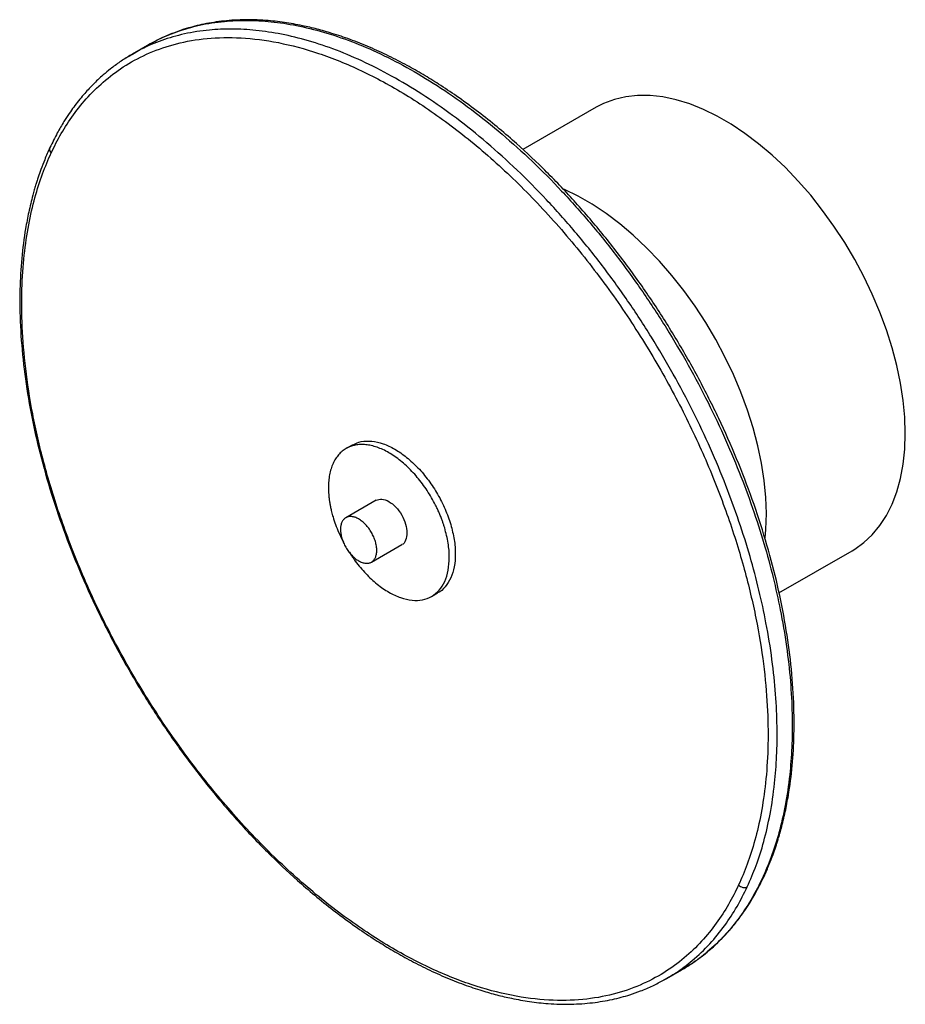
# Paper-space layout '_Isométrica' of a CAD drawing. Header units: inches. Extents: x -6.05 to 2.11, y -5.97 to 3.11.
import ezdxf

# ---------------------------------------------------------------- set-up
doc = ezdxf.new("R2010")
doc.units = ezdxf.units.IN
doc.header["$MEASUREMENT"] = 0

psp = doc.layouts.new('_Isométrica')

# ---------------------------------------------------------------- linework, layer by layer
at = {"color": 7, "linetype": 'Continuous', "lineweight": 25}
for p, q in [((-4.8685, 2.8719), (-5.0077, 2.7916)), ((-4.8426, 2.8854), (-4.8688, 2.8717)), ((-4.867, 2.8694), (-4.8428, 2.8835)), ((-5.0062, 2.789), (-5.0727, 2.7504)), ((-5.008, 2.7914), (-5.0308, 2.777)), ((-0.7352, 2.3006), (-1.4108, 1.9106)), ((-2.9827, -0.8127), (-3.0384, -0.8448)), ((-2.7628, -1.3222), (-3.0412, -1.4829)), ((-2.805, -1.892), (-2.5266, -1.7313)), ((0.9491, -2.1771), (1.6246, -1.7872)), ((-2.251, -2.2087), (-2.1953, -2.1765)), ((-0.0868, -5.7326), (0.0524, -5.6522)), ((0.0527, -5.652), (0.0754, -5.6376)), ((-0.1128, -5.7461), (-0.0865, -5.7324))]:
    psp.add_line(p, q, dxfattribs=at)
at = {"color": 7, "linetype": 'Continuous', "lineweight": 25, "flags": 128}
for points in [[(2.1135, -0.7066), (2.1086, -0.5563), (2.0939, -0.4012), (2.0696, -0.2422), (2.0357, -0.0803), (1.9925, 0.0836), (1.9402, 0.2485), (1.8791, 0.4134), (1.8096, 0.5774), (1.7321, 0.7396), (1.6471, 0.8989), (1.555, 1.0544), (1.4563, 1.2053), (1.3518, 1.3506), (1.2419, 1.4894), (1.1273, 1.6211), (1.0088, 1.7447), (0.8869, 1.8596), (0.7624, 1.9651), (0.6361, 2.0606), (0.5086, 2.1454), (0.3808, 2.2192), (0.2533, 2.2815), (0.127, 2.3319), (0.0025, 2.3701), (-0.1194, 2.396), (-0.2379, 2.4092), (-0.3525, 2.4099), (-0.4624, 2.3979), (-0.567, 2.3733), (-0.6656, 2.3363), (-0.7352, 2.3006)], [(0.8336, -1.4455), (0.8287, -1.2952), (0.814, -1.14), (0.7897, -0.9811), (0.7558, -0.8192), (0.7126, -0.6553), (0.6603, -0.4904), (0.5993, -0.3255), (0.5298, -0.1614), (0.4523, 0.0007), (0.3672, 0.16), (0.2751, 0.3156), (0.1765, 0.4664), (0.0719, 0.6117), (-0.038, 0.7506), (-0.1525, 0.8822), (-0.2711, 1.0058), (-0.393, 1.1207), (-0.5174, 1.2262), (-0.6438, 1.3217), (-0.7712, 1.4066), (-0.8991, 1.4804), (-1.0265, 1.5427), (-1.0422, 1.5495)], [(1.6246, -1.7872), (1.6471, -1.7737), (1.7321, -1.7126), (1.8096, -1.6399), (1.8791, -1.5561), (1.9402, -1.4617), (1.9925, -1.3572), (2.0357, -1.2432), (2.0696, -1.1204), (2.0939, -0.9895), (2.1086, -0.8513), (2.1135, -0.7066)], [(0.8217, -1.668), (0.8287, -1.5902), (0.8336, -1.4455)]]:
    psp.add_lwpolyline(points, dxfattribs=at)
at = {"color": 7, "linetype": 'Continuous', "lineweight": 25}
for points, knots in [([(-4.8428, 2.8835), (-4.8243, 2.8945), (-4.7475, 2.9406), (-4.5969, 3.0009), (-4.3882, 3.0625), (-4.1712, 3.0962), (-3.9504, 3.1059), (-3.7285, 3.0937), (-3.4933, 3.0581), (-3.2457, 2.9976), (-2.9871, 2.9105), (-2.7192, 2.7959), (-2.4441, 2.6531), (-2.1641, 2.482), (-1.882, 2.283), (-1.6005, 2.0571), (-1.3227, 1.8061), (-1.0513, 1.5321), (-0.7894, 1.2379), (-0.5395, 0.9266), (-0.3041, 0.6016), (-0.0851, 0.2667), (0.1159, -0.0746), (0.2976, -0.4186), (0.4594, -0.7618), (0.6009, -1.1011), (0.7222, -1.4336), (0.8238, -1.757), (0.9064, -2.0691), (0.9751, -2.3873), (1.0272, -2.7079), (1.0605, -3.0269), (1.074, -3.3235), (1.0701, -3.5975), (1.0496, -3.8686), (1.0109, -4.1327), (0.9526, -4.385), (0.8824, -4.6088), (0.8249, -4.7412), (0.7971, -4.8053)], [0, 0, 0, 0, 0.008268, 0.034454, 0.06182, 0.090364, 0.115043, 0.140512, 0.166745, 0.193706, 0.221349, 0.249616, 0.278443, 0.307752, 0.33746, 0.367473, 0.397694, 0.428019, 0.458345, 0.488565, 0.518579, 0.548286, 0.577596, 0.606422, 0.63469, 0.662332, 0.689293, 0.715526, 0.740995, 0.765674, 0.794219, 0.821584, 0.84777, 0.872788, 0.896658, 0.924926, 0.951518, 0.976514, 1, 1, 1, 1]), ([(0.8118, -4.79), (0.8283, -4.7532), (0.8579, -4.687), (0.8929, -4.5955), (0.9165, -4.5277), (0.9322, -4.4794), (0.9444, -4.44), (0.9568, -4.398), (0.9794, -4.3166), (1.0078, -4.1985), (1.0444, -4.0063), (1.0747, -3.7706), (1.0917, -3.4708), (1.0875, -3.1449), (1.0587, -2.7933), (1.0058, -2.432), (0.9292, -2.0634), (0.8293, -1.69), (0.7068, -1.3144), (0.5627, -0.9392), (0.3978, -0.5671), (0.2134, -0.2005), (0.0107, 0.1579), (-0.2089, 0.5056), (-0.4439, 0.8401), (-0.6926, 1.1592), (-0.9533, 1.4605), (-1.2242, 1.742), (-1.4641, 1.9651), (-1.6705, 2.14), (-1.8427, 2.2757), (-2.0154, 2.4013), (-2.178, 2.5101), (-2.33, 2.604), (-2.483, 2.6911), (-2.6477, 2.7762), (-2.8232, 2.8568), (-2.9981, 2.9265), (-3.1596, 2.9812), (-3.306, 3.0228), (-3.4524, 3.0571), (-3.6103, 3.085), (-3.7944, 3.1051), (-3.9889, 3.1104), (-4.1866, 3.0969), (-4.3387, 3.0714), (-4.4522, 3.0439), (-4.5383, 3.0187), (-4.636, 2.9843), (-4.7404, 2.9409), (-4.8096, 2.9033), (-4.8426, 2.8854)], [0, 0, 0, 0, 0.013454, 0.024185, 0.031939, 0.036559, 0.040398, 0.044999, 0.050387, 0.066863, 0.082395, 0.109226, 0.136056, 0.16654, 0.197026, 0.227514, 0.258007, 0.288507, 0.31902, 0.349538, 0.380061, 0.410593, 0.441141, 0.47169, 0.502244, 0.532814, 0.563383, 0.593955, 0.62454, 0.642225, 0.660585, 0.679534, 0.696922, 0.711819, 0.727254, 0.744892, 0.763471, 0.782491, 0.800217, 0.814976, 0.829639, 0.847784, 0.86685, 0.891274, 0.914748, 0.937275, 0.94762, 0.958108, 0.970859, 0.986112, 1, 1, 1, 1]), ([(0.6579, -4.8857), (0.6857, -4.8215), (0.7432, -4.6892), (0.8134, -4.4654), (0.8717, -4.213), (0.9104, -3.949), (0.9309, -3.6779), (0.9348, -3.4038), (0.9213, -3.1073), (0.888, -2.7883), (0.8359, -2.4677), (0.7672, -2.1495), (0.6846, -1.8373), (0.583, -1.514), (0.4617, -1.1814), (0.3202, -0.8421), (0.1584, -0.4989), (-0.0233, -0.155), (-0.2243, 0.1863), (-0.4433, 0.5213), (-0.6787, 0.8462), (-0.9286, 1.1575), (-1.1905, 1.4518), (-1.4619, 1.7257), (-1.7397, 1.9768), (-2.0212, 2.2026), (-2.3033, 2.4016), (-2.5833, 2.5728), (-2.8584, 2.7156), (-3.1263, 2.8302), (-3.3849, 2.9172), (-3.6325, 2.9778), (-3.8677, 3.0133), (-4.0896, 3.0256), (-4.3104, 3.0159), (-4.5274, 2.9821), (-4.7362, 2.9207), (-4.8951, 2.8561), (-4.9798, 2.805), (-5.0062, 2.789)], [0, 0, 0, 0, 0.023402, 0.048308, 0.074805, 0.102972, 0.126757, 0.151685, 0.177777, 0.205045, 0.233487, 0.258077, 0.283455, 0.309594, 0.336459, 0.364002, 0.392168, 0.420892, 0.450096, 0.479697, 0.509603, 0.539716, 0.569933, 0.600149, 0.630262, 0.660168, 0.689769, 0.718973, 0.747697, 0.775863, 0.803406, 0.830271, 0.85641, 0.881788, 0.906378, 0.934821, 0.962088, 0.98818, 1, 1, 1, 1]), ([(-5.7557, 1.8796), (-5.6999, 1.9997), (-5.6324, 2.1188), (-5.5087, 2.2894), (-5.4637, 2.345), (-5.3654, 2.452), (-5.3121, 2.5035), (-5.1962, 2.6007), (-5.1337, 2.6465), (-4.9988, 2.7305), (-4.9264, 2.7687), (-4.7711, 2.8354), (-4.6883, 2.864), (-4.5117, 2.9091), (-4.4181, 2.9256), (-4.22, 2.9445), (-4.1156, 2.9467), (-3.8965, 2.9347), (-3.7818, 2.9204), (-3.5432, 2.8732), (-3.4192, 2.8403), (-3.1637, 2.7544), (-3.0321, 2.7014), (-2.7636, 2.5743), (-2.6266, 2.5002), (-2.3499, 2.3312), (-2.2103, 2.2361), (-1.9314, 2.026), (-1.7922, 1.911), (-1.5175, 1.6629), (-1.3821, 1.5298), (-1.1182, 1.2487), (-0.9897, 1.1005), (-0.7428, 0.7928), (-0.6242, 0.6332), (-0.3994, 0.3067), (-0.2932, 0.1397), (-0.0946, -0.1976), (-0.0023, -0.3679), (0.1674, -0.7079), (0.2449, -0.8775), (0.3846, -1.2128), (0.4469, -1.3783), (0.5569, -1.7026), (0.6046, -1.8613), (0.6861, -2.1696), (0.72, -2.3193), (0.7753, -2.608), (0.7967, -2.7472), (0.8283, -3.0141), (0.8386, -3.1419), (0.8497, -3.3858), (0.8504, -3.502), (0.8438, -3.7227), (0.8365, -3.8273), (0.8153, -4.0254), (0.8013, -4.1188), (0.7681, -4.2952), (0.7488, -4.3781), (0.6846, -4.6122), (0.6335, -4.7486), (0.5777, -4.8688)], [0, 0, 0, 0, 0.0625, 0.0625, 0.09375, 0.09375, 0.125, 0.125, 0.15625, 0.15625, 0.1875, 0.1875, 0.21875, 0.21875, 0.25, 0.25, 0.28125, 0.28125, 0.3125, 0.3125, 0.34375, 0.34375, 0.375, 0.375, 0.40625, 0.40625, 0.4375, 0.4375, 0.46875, 0.46875, 0.5, 0.5, 0.53125, 0.53125, 0.5625, 0.5625, 0.59375, 0.59375, 0.625, 0.625, 0.65625, 0.65625, 0.6875, 0.6875, 0.71875, 0.71875, 0.75, 0.75, 0.78125, 0.78125, 0.8125, 0.8125, 0.84375, 0.84375, 0.875, 0.875, 0.90625, 0.90625, 0.9375, 0.9375, 1, 1, 1, 1]), ([(-5.0308, 2.777), (-5.0615, 2.7582), (-5.1234, 2.7204), (-5.2042, 2.6596), (-5.2715, 2.6037), (-5.3247, 2.5556), (-5.3714, 2.5101), (-5.4154, 2.4639), (-5.4596, 2.4142), (-5.5038, 2.3608), (-5.5476, 2.3035), (-5.5926, 2.2401), (-5.6438, 2.1613), (-5.7046, 2.0578), (-5.7449, 1.9749), (-5.7671, 1.9294)], [0, 0, 0, 0, 0.0967294, 0.1949254, 0.2720057, 0.3329971, 0.3916573, 0.4491587, 0.5055216, 0.5700335, 0.6333715, 0.6956366, 0.7728625, 0.8752706, 1, 1, 1, 1]), ([(-5.7671, 1.9294), (-5.7836, 1.8926), (-5.8132, 1.8264), (-5.8482, 1.7349), (-5.8718, 1.6671), (-5.8876, 1.6187), (-5.8997, 1.5794), (-5.9121, 1.5373), (-5.9347, 1.4559), (-5.9631, 1.3379), (-5.9997, 1.1457), (-6.03, 0.91), (-6.0471, 0.6101), (-6.0428, 0.2842), (-6.0141, -0.0674), (-5.9611, -0.4287), (-5.8845, -0.7973), (-5.7846, -1.1706), (-5.6621, -1.5462), (-5.518, -1.9214), (-5.3532, -2.2936), (-5.1687, -2.6601), (-4.966, -3.0185), (-4.7464, -3.3662), (-4.5114, -3.7008), (-4.2627, -4.0199), (-4.002, -4.3212), (-3.7312, -4.6026), (-3.4912, -4.8257), (-3.2848, -5.0007), (-3.1127, -5.1363), (-2.94, -5.2619), (-2.7773, -5.3707), (-2.6253, -5.4646), (-2.4723, -5.5517), (-2.3077, -5.6368), (-2.1321, -5.7175), (-1.9572, -5.7872), (-1.7957, -5.8418), (-1.6493, -5.8834), (-1.5029, -5.9177), (-1.345, -5.9456), (-1.1609, -5.9658), (-0.9664, -5.9711), (-0.7687, -5.9575), (-0.6166, -5.9321), (-0.5031, -5.9045), (-0.417, -5.8794), (-0.3193, -5.845), (-0.215, -5.8015), (-0.1457, -5.764), (-0.1128, -5.7461)], [0, 0, 0, 0, 0.0134545, 0.0241855, 0.0319388, 0.0365594, 0.0403983, 0.0449991, 0.0503865, 0.0668628, 0.0823946, 0.1092262, 0.1360559, 0.1665404, 0.1970262, 0.2275145, 0.258007, 0.2885071, 0.3190195, 0.3495383, 0.3800607, 0.4105932, 0.4411411, 0.4716898, 0.5022444, 0.532814, 0.5633835, 0.5939554, 0.6245402, 0.6422255, 0.6605852, 0.6795335, 0.6969215, 0.7118191, 0.727254, 0.7448919, 0.7634705, 0.7824909, 0.8002166, 0.8149761, 0.8296391, 0.8477845, 0.8668498, 0.8912743, 0.9147475, 0.9372745, 0.94762, 0.9581082, 0.9708586, 0.9861125, 1, 1, 1, 1]), ([(-5.7668, 1.9293), (-5.7676, 1.9278), (-5.7698, 1.9236), (-5.771, 1.9157), (-5.7703, 1.906), (-5.7666, 1.8935), (-5.76, 1.8851), (-5.7557, 1.8796)], [0, 0, 0, 0, 0.101044, 0.288395, 0.475745, 0.659202, 1, 1, 1, 1]), ([(0.5777, -4.8688), (0.5219, -4.989), (0.4544, -5.108), (0.3307, -5.2786), (0.2857, -5.3342), (0.1874, -5.4412), (0.134, -5.4927), (0.0182, -5.5899), (-0.0443, -5.6357), (-0.1792, -5.7197), (-0.2516, -5.7579), (-0.4069, -5.8247), (-0.4898, -5.8532), (-0.6663, -5.8983), (-0.76, -5.9148), (-0.958, -5.9337), (-1.0624, -5.9359), (-1.2816, -5.9239), (-1.3962, -5.9096), (-1.6349, -5.8624), (-1.7588, -5.8295), (-2.0143, -5.7436), (-2.1459, -5.6906), (-2.4145, -5.5635), (-2.5514, -5.4895), (-2.8281, -5.3204), (-2.9678, -5.2253), (-3.2466, -5.0152), (-3.3859, -4.9002), (-3.6605, -4.6521), (-3.796, -4.519), (-4.0598, -4.2379), (-4.1883, -4.0897), (-4.4353, -3.782), (-4.5538, -3.6224), (-4.7786, -3.2959), (-4.8848, -3.1289), (-5.0834, -2.7916), (-5.1757, -2.6213), (-5.3455, -2.2814), (-5.4229, -2.1117), (-5.5626, -1.7764), (-5.625, -1.6109), (-5.735, -1.2866), (-5.7826, -1.1279), (-5.8642, -0.8196), (-5.8981, -0.67), (-5.9533, -0.3812), (-5.9747, -0.242), (-6.0064, 0.0249), (-6.0167, 0.1527), (-6.0277, 0.3966), (-6.0284, 0.5128), (-6.0219, 0.7335), (-6.0146, 0.8381), (-5.9933, 1.0362), (-5.9793, 1.1296), (-5.9461, 1.306), (-5.9268, 1.3889), (-5.8626, 1.623), (-5.8115, 1.7594), (-5.7557, 1.8796)], [0, 0, 0, 0, 0.0625, 0.0625, 0.09375, 0.09375, 0.125, 0.125, 0.15625, 0.15625, 0.1875, 0.1875, 0.21875, 0.21875, 0.25, 0.25, 0.28125, 0.28125, 0.3125, 0.3125, 0.34375, 0.34375, 0.375, 0.375, 0.40625, 0.40625, 0.4375, 0.4375, 0.46875, 0.46875, 0.5, 0.5, 0.53125, 0.53125, 0.5625, 0.5625, 0.59375, 0.59375, 0.625, 0.625, 0.65625, 0.65625, 0.6875, 0.6875, 0.71875, 0.71875, 0.75, 0.75, 0.78125, 0.78125, 0.8125, 0.8125, 0.84375, 0.84375, 0.875, 0.875, 0.90625, 0.90625, 0.9375, 0.9375, 1, 1, 1, 1]), ([(-2.1304, -1.5774), (-2.1318, -1.5727), (-2.1346, -1.5633), (-2.1391, -1.5492), (-2.1438, -1.5351), (-2.1487, -1.521), (-2.1563, -1.4998), (-2.167, -1.4716), (-2.1817, -1.4365), (-2.1974, -1.4016), (-2.2199, -1.3555), (-2.2505, -1.2988), (-2.2911, -1.2329), (-2.335, -1.1699), (-2.382, -1.1103), (-2.4315, -1.0548), (-2.483, -1.0038), (-2.5361, -0.9578), (-2.5902, -0.9173), (-2.6449, -0.8826), (-2.6996, -0.8542), (-2.7537, -0.8323), (-2.8068, -0.817), (-2.8583, -0.8086), (-2.9078, -0.8071), (-2.9547, -0.8125), (-2.9986, -0.8248), (-3.0392, -0.8438), (-3.0759, -0.8695), (-3.1085, -0.9014), (-3.1366, -0.9394), (-3.16, -0.9831), (-3.1784, -1.0319), (-3.1917, -1.0856), (-3.1997, -1.1435), (-3.2024, -1.2051), (-3.2001, -1.259), (-3.1956, -1.3033), (-3.1909, -1.3371), (-3.1849, -1.3714), (-3.1785, -1.4022), (-3.1719, -1.4293), (-3.1658, -1.4527), (-3.1613, -1.4683), (-3.159, -1.4761)], [0, 0, 0, 0, 0.006254, 0.012505, 0.018755, 0.025006, 0.03126, 0.046889, 0.062518, 0.078146, 0.093775, 0.125023, 0.156271, 0.187519, 0.218768, 0.250016, 0.281264, 0.312512, 0.34376, 0.375008, 0.406256, 0.437504, 0.468752, 0.5, 0.531249, 0.562497, 0.593745, 0.624993, 0.656241, 0.687489, 0.718737, 0.749985, 0.781233, 0.812481, 0.84373, 0.874978, 0.906226, 0.921854, 0.937483, 0.953112, 0.968741, 0.979162, 0.989578, 1, 1, 1, 1]), ([(-2.9827, -0.8127), (-2.9555, -0.8004), (-2.9011, -0.7757), (-2.8035, -0.7733), (-2.6986, -0.7967), (-2.5892, -0.8474), (-2.4799, -0.9229), (-2.3748, -1.0204), (-2.2778, -1.136), (-2.1932, -1.2655), (-2.1223, -1.4039), (-2.0906, -1.4981), (-2.0747, -1.5452)], [0, 0, 0, 0, 0.099782, 0.199806, 0.29983, 0.399855, 0.499879, 0.599903, 0.699927, 0.799952, 0.899976, 1, 1, 1, 1]), ([(-2.7628, -1.3222), (-2.7456, -1.3163), (-2.7111, -1.3046), (-2.6445, -1.3292), (-2.5791, -1.3817), (-2.5238, -1.4566), (-2.4852, -1.5431), (-2.4802, -1.5965), (-2.4777, -1.6232)], [0, 0, 0, 0, 0.166638, 0.333311, 0.499983, 0.666655, 0.833328, 1, 1, 1, 1]), ([(-3.159, -1.4761), (-3.1436, -1.5234), (-3.1185, -1.6009), (-3.0788, -1.6755), (-3.0634, -1.7045)], [0, 0, 0, 0, 0.610862, 1, 1, 1, 1]), ([(-2.756, -1.7839), (-2.7561, -1.7813), (-2.7561, -1.7763), (-2.7565, -1.7685), (-2.7572, -1.7606), (-2.7581, -1.7525), (-2.7598, -1.7404), (-2.763, -1.7238), (-2.7685, -1.7028), (-2.7755, -1.6816), (-2.7868, -1.6534), (-2.8042, -1.6188), (-2.8297, -1.58), (-2.8587, -1.5452), (-2.8903, -1.516), (-2.9231, -1.4933), (-2.9559, -1.4781), (-2.9874, -1.471), (-3.0165, -1.4721), (-3.0419, -1.4816), (-3.0594, -1.496), (-3.0706, -1.5112), (-3.0776, -1.5243), (-3.0832, -1.539), (-3.0867, -1.5533), (-3.0888, -1.5666), (-3.0899, -1.5785), (-3.09, -1.5869), (-3.0901, -1.591)], [0, 0, 0, 0, 0.012533, 0.025036, 0.03753, 0.050034, 0.062566, 0.093839, 0.125111, 0.156384, 0.187656, 0.250126, 0.312595, 0.375065, 0.437534, 0.500004, 0.562473, 0.624942, 0.687412, 0.749881, 0.812351, 0.843623, 0.874896, 0.906168, 0.937441, 0.958309, 0.979132, 1, 1, 1, 1]), ([(-3.0901, -1.591), (-3.0901, -1.5936), (-3.09, -1.5987), (-3.0896, -1.6064), (-3.089, -1.6143), (-3.0881, -1.6224), (-3.0864, -1.6346), (-3.0832, -1.6511), (-3.0776, -1.6722), (-3.0706, -1.6934), (-3.0594, -1.7215), (-3.0419, -1.7561), (-3.0165, -1.795), (-2.9874, -1.8297), (-2.9559, -1.8589), (-2.9231, -1.8816), (-2.8903, -1.8968), (-2.8587, -1.9039), (-2.8297, -1.9028), (-2.8042, -1.8934), (-2.7868, -1.8789), (-2.7755, -1.8637), (-2.7685, -1.8506), (-2.763, -1.836), (-2.7594, -1.8217), (-2.7574, -1.8083), (-2.7563, -1.7964), (-2.7561, -1.7881), (-2.756, -1.7839)], [0, 0, 0, 0, 0.012533, 0.025036, 0.03753, 0.050034, 0.062566, 0.093839, 0.125111, 0.156384, 0.187656, 0.250126, 0.312595, 0.375065, 0.437534, 0.500004, 0.562473, 0.624942, 0.687412, 0.749881, 0.812351, 0.843623, 0.874896, 0.906168, 0.937441, 0.958309, 0.979132, 1, 1, 1, 1]), ([(-3.0081, -1.8003), (-2.9905, -1.8283), (-2.9454, -1.8999), (-2.8586, -2.0007), (-2.7539, -2.0985), (-2.6444, -2.1739), (-2.5352, -2.2246), (-2.43, -2.2484), (-2.3332, -2.2445), (-2.2483, -2.213), (-2.1786, -2.1551), (-2.1269, -2.0731), (-2.095, -1.97), (-2.0846, -1.85), (-2.0942, -1.7176), (-2.1183, -1.6241), (-2.1304, -1.5774)], [0, 0, 0, 0, 0.047154, 0.12045, 0.193746, 0.267042, 0.340338, 0.413633, 0.486929, 0.560225, 0.633521, 0.706817, 0.780113, 0.853408, 0.926704, 1, 1, 1, 1]), ([(-2.4777, -1.6232), (-2.4805, -1.6462), (-2.4862, -1.6923), (-2.5085, -1.7278), (-2.5266, -1.7313), (-2.5266, -1.7313)], [0, 0, 0, 0, 0.499949, 0.999898, 1, 1, 1, 1]), ([(-2.0747, -1.5452), (-2.0627, -1.592), (-2.0386, -1.6854), (-2.0289, -1.8179), (-2.0394, -1.9378), (-2.0709, -2.0415), (-2.124, -2.1209), (-2.1671, -2.166), (-2.1953, -2.1765), (-2.1954, -2.1765)], [0, 0, 0, 0, 0.166599, 0.333199, 0.499798, 0.666398, 0.832997, 0.999597, 1, 1, 1, 1]), ([(0.7971, -4.8053), (0.7667, -4.8667), (0.7039, -4.9934), (0.5885, -5.169), (0.4516, -5.3378), (0.3002, -5.4813), (0.1649, -5.5861), (0.0808, -5.633), (0.0509, -5.6497)], [0, 0, 0, 0, 0.167317, 0.345393, 0.534838, 0.736221, 0.906278, 1, 1, 1, 1]), ([(0.0754, -5.6376), (0.1062, -5.6188), (0.168, -5.581), (0.2489, -5.5202), (0.3162, -5.4644), (0.3694, -5.4162), (0.4161, -5.3707), (0.4601, -5.3245), (0.5043, -5.2748), (0.5485, -5.2215), (0.5923, -5.1641), (0.6373, -5.1007), (0.6885, -5.0219), (0.7493, -4.9184), (0.7896, -4.8356), (0.8118, -4.79)], [0, 0, 0, 0, 0.096729, 0.194925, 0.272006, 0.332997, 0.391657, 0.449159, 0.505522, 0.570034, 0.633371, 0.695637, 0.772863, 0.875271, 1, 1, 1, 1]), ([(0.8115, -4.7899), (0.811, -4.7912), (0.8082, -4.7975), (0.802, -4.8018), (0.7971, -4.8053)], [0, 0, 0, 0, 0.194736, 1, 1, 1, 1]), ([(-0.1125, -5.7441), (-0.0744, -5.723), (0.018, -5.6718), (0.1611, -5.5618), (0.3124, -5.4181), (0.4494, -5.2494), (0.5647, -5.0737), (0.6275, -4.947), (0.6579, -4.8857)], [0, 0, 0, 0, 0.116345, 0.282157, 0.478513, 0.663229, 0.83686, 1, 1, 1, 1]), ([(0.5777, -4.8688), (0.5822, -4.8736), (0.588, -4.8783), (0.6015, -4.8861), (0.6093, -4.8891), (0.6249, -4.8924), (0.6328, -4.8926), (0.6468, -4.8907), (0.653, -4.8885), (0.6579, -4.8857)], [0, 0, 0, 0, 0.25, 0.25, 0.5, 0.5, 0.75, 0.75, 1, 1, 1, 1])]:
    psp.add_open_spline(points, degree=3, knots=knots, dxfattribs=at)

doc.saveas('drawing.dxf')
